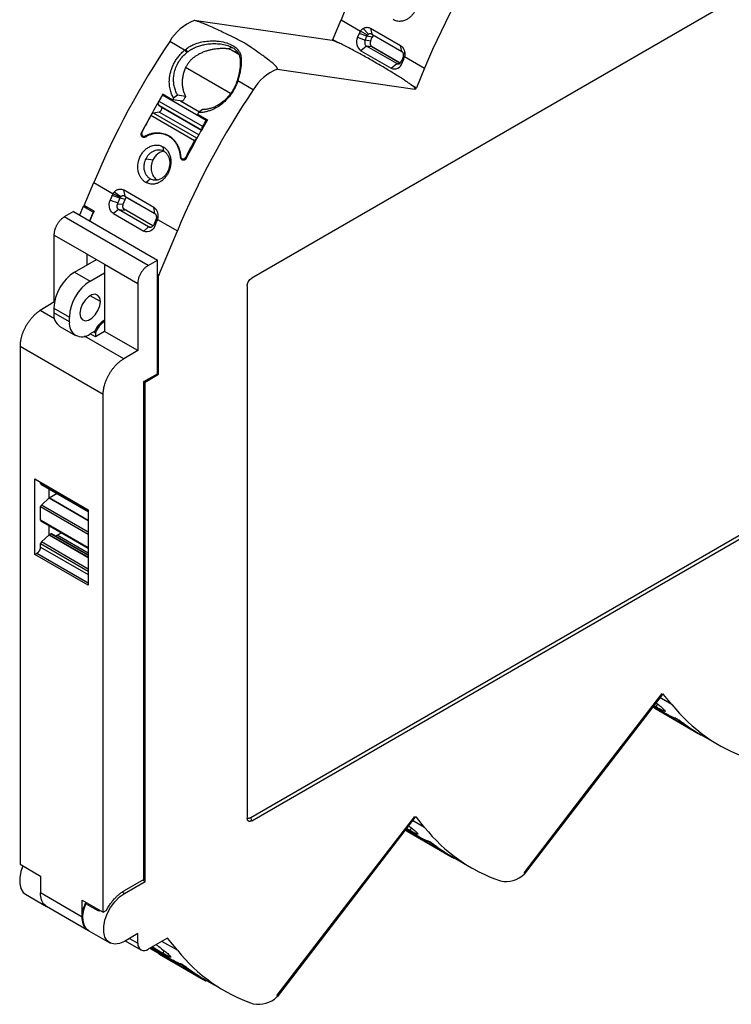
# Model space of a CAD drawing. Header units: millimetres. Extents: x 6 to 543, y 6 to 393.
# Tile 9 of 12: x 443 to 491, y 266 to 333. Entities that reach past the tile are written whole.
import ezdxf

# ---------------------------------------------------------------- set-up
doc = ezdxf.new("R2010")
doc.units = ezdxf.units.MM
doc.header["$LTSCALE"] = 2

msp = doc.modelspace()

# ---------------------------------------------------------------- linework, layer by layer
for p, q in [((501.049, 340.285), (458.357, 315.64)), ((463.838, 331.823), (454.45, 333.177)), ((463.88, 331.882), (464.444, 333.229)), ((464.444, 333.229), (465.77, 332.464)), ((466.241, 332.172), (465.77, 332.464)), ((466.319, 332.247), (465.954, 332.638)), ((466.445, 332.655), (468.495, 331.471)), ((466.445, 332.655), (466.529, 332.254)), ((463.88, 331.882), (464.221, 331.685)), ((465.681, 332.305), (465.571, 332.042)), ((465.571, 332.042), (466.092, 331.841)), ((466.203, 332.104), (465.681, 332.305)), ((466.446, 331.775), (466.089, 331.832)), ((466.092, 331.841), (466.203, 332.104)), ((466.56, 332.047), (466.203, 332.104)), ((466.446, 331.775), (466.56, 332.047)), ((466.529, 332.254), (468.579, 331.07)), ((453.791, 331.168), (452.772, 331.756)), ((453.791, 331.168), (453.941, 330.999)), ((453.85, 331.216), (453.996, 331.044)), ((457.429, 330.959), (456.985, 331.156)), ((457.48, 330.87), (456.985, 331.156)), ((466.181, 331.438), (465.8, 331.12)), ((465.8, 331.12), (467.851, 329.937)), ((468.232, 330.254), (466.181, 331.438)), ((466.545, 331.38), (466.181, 331.438)), ((468.463, 330.279), (466.507, 331.408)), ((468.458, 330.276), (466.545, 331.38)), ((468.579, 331.07), (468.495, 331.471)), ((468.678, 330.675), (468.567, 330.412)), ((468.612, 330.287), (468.722, 330.55)), ((468.722, 330.55), (468.678, 330.675)), ((468.775, 330.729), (468.7, 330.752)), ((468.702, 330.871), (468.781, 331.006)), ((468.775, 330.729), (470.136, 329.943)), ((456.925, 328.212), (453.858, 329.983)), ((460.081, 329.87), (469.475, 328.514)), ((467.851, 329.937), (468.232, 330.254)), ((468.356, 330.234), (468.232, 330.254)), ((468.567, 330.412), (468.612, 330.287)), ((470.136, 329.943), (469.572, 328.596)), ((457.37, 329.097), (457.431, 329.15)), ((457.349, 329.03), (457.409, 329.079)), ((458.464, 328.47), (457.409, 329.079)), ((469.196, 328.813), (469.572, 328.596)), ((452.286, 328.116), (455.255, 326.402)), ((452.458, 328.089), (452.286, 328.116)), ((452.307, 328.176), (452.979, 327.788)), ((453.653, 327.681), (452.979, 327.788)), ((453.31, 328.092), (453.038, 327.889)), ((452.037, 327.412), (452.2, 327.3)), ((452.037, 327.412), (454.949, 325.731)), ((452.042, 327.696), (455.011, 325.982)), ((452.2, 327.3), (454.941, 325.718)), ((453.512, 327.704), (454.802, 326.959)), ((455.008, 327.113), (454.735, 326.91)), ((454.455, 324.992), (451.485, 326.706)), ((452.053, 326.95), (451.668, 326.867)), ((454.628, 325.159), (451.668, 326.867)), ((454.756, 325.389), (452.053, 326.95)), ((454.676, 326.809), (455.348, 326.421)), ((455.255, 326.402), (455.33, 326.39)), ((450.986, 325.295), (451.161, 325.267)), ((451.226, 325.296), (451.102, 325.315)), ((452.508, 325.424), (452.215, 325.471)), ((452.371, 324.286), (452.328, 324.58)), ((451.16, 323.772), (451.639, 323.696)), ((453.647, 323.759), (453.84, 323.729)), ((453.936, 323.871), (453.862, 323.883)), ((446.951, 320.593), (447.601, 322.146)), ((447.601, 322.146), (448.915, 321.388)), ((451.147, 322.157), (451.452, 322.398)), ((448.86, 321.274), (448.726, 320.954)), ((449.386, 321.083), (448.86, 321.274)), ((449.412, 321.13), (448.915, 321.388)), ((449.449, 321.177), (448.999, 321.504)), ((449.383, 321.075), (449.251, 320.761)), ((449.383, 321.075), (449.386, 321.083)), ((449.731, 320.995), (449.383, 321.075)), ((451.683, 320.458), (449.632, 321.642)), ((449.632, 321.642), (449.709, 321.225)), ((449.709, 321.225), (451.76, 320.042)), ((449.839, 321.129), (451.822, 319.985)), ((446.878, 320.522), (446.633, 319.938)), ((447.55, 320.134), (446.878, 320.522)), ((446.878, 320.522), (447.147, 320.48)), ((447.623, 320.205), (446.951, 320.593)), ((449.223, 320.706), (449.596, 320.673)), ((449.596, 320.673), (449.731, 320.995)), ((451.76, 320.042), (451.683, 320.458)), ((446.222, 320.176), (445.591, 319.804)), ((451.307, 316.504), (445.591, 319.804)), ((446.222, 320.176), (451.949, 316.87)), ((447.55, 320.134), (447.305, 319.551)), ((447.341, 319.53), (447.585, 320.114)), ((447.585, 320.114), (447.55, 320.134)), ((447.623, 320.205), (447.585, 320.114)), ((449.284, 320.315), (448.955, 320.032)), ((448.955, 320.032), (451.006, 318.848)), ((451.334, 319.131), (449.284, 320.315)), ((449.284, 320.315), (449.694, 320.278)), ((451.629, 319.191), (449.623, 320.349)), ((451.886, 319.77), (451.972, 319.787)), ((451.006, 318.848), (451.334, 319.131)), ((451.434, 319.122), (451.334, 319.131)), ((451.858, 319.646), (451.726, 319.332)), ((451.726, 319.332), (451.775, 319.217)), ((451.775, 319.217), (451.901, 319.518)), ((451.861, 319.654), (451.858, 319.646)), ((451.901, 319.518), (451.861, 319.654)), ((451.877, 319.707), (451.944, 319.639)), ((451.944, 319.639), (453.293, 318.86)), ((447.141, 317.276), (444.89, 318.576)), ((444.89, 318.576), (444.89, 314.003)), ((452.031, 315.843), (453.293, 318.86)), ((447.141, 317.276), (448.343, 316.582)), ((447.141, 316.541), (447.141, 317.276)), ((446.292, 316.051), (447.777, 316.909)), ((448.343, 316.582), (450.594, 315.283)), ((448.343, 316.582), (448.343, 312.703)), ((451.307, 316.504), (451.949, 316.87)), ((451.949, 309.137), (451.949, 316.87)), ((446.292, 316.051), (447.353, 315.439)), ((447.353, 315.439), (448.343, 316.01)), ((452.031, 315.843), (451.949, 315.891)), ((452.02, 315.793), (451.949, 315.834)), ((452.02, 309.096), (452.02, 315.793)), ((450.594, 315.283), (450.594, 310.71)), ((458.055, 315.116), (458.055, 278.881)), ((448.051, 314.046), (447.358, 314.446)), ((444.89, 314.003), (443.954, 313.434)), ((444.89, 314.003), (444.914, 313.989)), ((444.929, 312.872), (443.954, 313.434)), ((444.878, 313.602), (445.939, 312.989)), ((444.878, 313.602), (444.878, 313.275)), ((445.939, 312.663), (444.878, 313.275)), ((445.292, 312.359), (446.353, 311.747)), ((445.939, 312.663), (445.939, 312.989)), ((448.343, 312.703), (448.343, 312.009)), ((449.642, 310.151), (446.978, 311.688)), ((447.682, 312.036), (447.353, 311.846)), ((447.729, 311.642), (447.365, 311.853)), ((447.608, 311.993), (447.725, 311.926)), ((447.725, 311.926), (447.729, 311.642)), ((448.343, 312.009), (447.729, 311.642)), ((450.594, 310.71), (448.343, 312.009)), ((448.24, 307.723), (442.577, 310.992)), ((442.577, 310.992), (442.577, 275.746)), ((450.594, 310.71), (449.642, 310.151)), ((451.022, 308.611), (451.949, 309.137)), ((451.101, 308.566), (452.02, 309.096)), ((452.02, 309.096), (451.949, 309.137)), ((451.022, 274.698), (451.022, 308.611)), ((451.101, 308.566), (451.022, 308.611)), ((451.101, 274.571), (451.101, 308.566)), ((448.24, 272.477), (448.24, 307.723)), ((458.297, 278.93), (500.826, 303.481)), ((458.357, 278.707), (501.049, 303.352)), ((443.589, 301.976), (447.228, 299.874)), ((443.589, 296.831), (443.589, 301.976)), ((443.984, 301.672), (443.984, 301.747)), ((447.228, 299.799), (443.984, 301.672)), ((444.004, 301.626), (447.228, 299.765)), ((444.566, 300.683), (444.566, 301.302)), ((444.566, 300.683), (445.097, 300.995)), ((444.034, 300.193), (444.554, 300.675)), ((444.554, 300.675), (447.228, 299.131)), ((447.228, 299.146), (444.566, 300.683)), ((443.984, 299.161), (443.984, 300.087)), ((443.984, 300.087), (447.228, 298.215)), ((447.228, 298.349), (444.034, 300.193)), ((447.228, 299.874), (447.228, 294.73)), ((447.228, 297.288), (443.984, 299.161)), ((444.004, 299.116), (447.228, 297.254)), ((444.566, 298.172), (444.566, 298.791)), ((445.1, 298.139), (445.395, 298.312)), ((444.034, 297.682), (444.554, 298.164)), ((447.228, 295.838), (444.034, 297.682)), ((444.554, 298.164), (447.228, 296.62)), ((444.566, 298.172), (444.686, 298.243)), ((447.228, 296.635), (444.566, 298.172)), ((444.686, 298.243), (447.228, 296.775)), ((444.726, 298.236), (444.71, 298.245)), ((447.228, 296.792), (444.726, 298.236)), ((447.228, 296.91), (445.1, 298.139)), ((443.984, 297.338), (443.984, 297.577)), ((443.984, 297.577), (447.228, 295.704)), ((443.984, 297.338), (447.228, 295.465)), ((443.589, 296.831), (443.733, 296.912)), ((447.228, 294.73), (443.589, 296.831)), ((443.733, 296.912), (447.228, 294.893)), ((486.318, 287.276), (476.923, 275.075)), ((486.979, 286.611), (486.112, 287.111)), ((486.415, 287.307), (486.393, 287.32)), ((486.979, 286.611), (486.415, 287.307)), ((485.632, 286.487), (488.172, 285.02)), ((485.907, 286.452), (485.701, 286.576)), ((488.729, 284.673), (485.759, 286.387)), ((485.805, 286.36), (488.775, 284.646)), ((485.907, 286.452), (485.991, 286.654)), ((486.336, 286.08), (488.177, 285.017)), ((487.594, 285.464), (487.579, 285.444)), ((488.817, 284.646), (490.16, 283.87)), ((488.984, 284.549), (488.973, 284.534)), ((458.357, 278.707), (458.297, 278.93)), ((469.475, 278.913), (460.081, 266.712)), ((469.572, 278.944), (469.551, 278.957)), ((470.136, 278.248), (469.572, 278.944)), ((469.199, 278.251), (469.171, 278.026)), ((470.136, 278.248), (469.27, 278.748)), ((468.78, 278.112), (471.314, 276.649)), ((471.87, 276.302), (468.9, 278.016)), ((468.946, 277.989), (471.916, 276.275)), ((470.4, 277.305), (470.382, 277.281)), ((471.974, 276.283), (473.318, 275.507)), ((472.134, 276.19), (472.114, 276.163)), ((442.577, 275.746), (443.971, 274.941)), ((443.971, 274.941), (443.971, 273.788)), ((451.022, 274.698), (449.667, 273.929)), ((449.687, 273.755), (451.101, 274.571)), ((450.951, 274.658), (451.101, 274.571)), ((442.959, 273.696), (444.386, 272.872)), ((446.81, 272.149), (443.971, 273.788)), ((449.687, 273.755), (449.538, 273.84)), ((444.373, 272.88), (447.238, 271.226)), ((446.81, 273.302), (448.24, 272.477)), ((446.81, 272.149), (446.81, 273.302)), ((447.688, 272.691), (447.052, 273.058)), ((447.688, 272.691), (447.723, 272.776)), ((447.942, 272.544), (447.688, 272.691)), ((447.995, 272.608), (447.942, 272.544)), ((448.24, 272.477), (448.454, 272.585)), ((447.224, 271.234), (447.272, 271.206)), ((447.272, 271.206), (448.687, 270.39)), ((450.606, 271.019), (449.687, 270.489)), ((450.606, 270.366), (450.606, 271.019)), ((449.747, 270.524), (450.813, 269.908)), ((450.04, 270.693), (450.606, 270.366)), ((452.584, 270.691), (451.313, 269.958)), ((453.293, 269.885), (452.24, 270.493)), ((452.622, 270.7), (452.643, 270.688)), ((453.293, 269.885), (452.643, 270.688)), ((451.433, 270.027), (451.485, 269.993)), ((451.485, 269.993), (454.455, 268.278)), ((451.485, 269.993), (451.49, 269.99)), ((455.011, 267.931), (452.042, 269.645)), ((452.087, 269.618), (455.057, 267.904)), ((452.356, 269.888), (452.328, 269.663)), ((453.555, 268.952), (453.523, 268.91)), ((453.605, 268.871), (453.641, 268.917)), ((453.896, 268.748), (453.862, 268.702)), ((455.131, 267.92), (456.475, 267.144)), ((455.285, 267.831), (455.255, 267.792))]:
    msp.add_line(p, q)
at = {"flags": 128}
for points in [[(452.042, 327.696), (452.02, 327.654), (452.004, 327.611), (451.994, 327.568), (451.99, 327.527), (451.993, 327.49), (452.002, 327.457), (452.016, 327.431), (452.037, 327.412)], [(452.053, 326.95), (452.098, 326.968), (452.144, 327.004), (452.184, 327.054), (452.215, 327.111), (452.233, 327.17), (452.236, 327.225), (452.225, 327.27), (452.2, 327.3)], [(448.051, 314.046), (448.009, 314.297), (447.888, 314.469), (447.702, 314.542), (447.474, 314.506), (447.232, 314.366), (447.004, 314.139), (446.818, 313.852), (446.697, 313.54), (446.655, 313.24)], [(446.655, 313.24), (446.697, 312.988), (446.818, 312.816), (447.004, 312.743), (447.232, 312.779), (447.474, 312.919), (447.702, 313.146), (447.888, 313.433), (448.009, 313.746), (448.051, 314.046)], [(476.935, 275.191), (481.167, 280.687), (486.307, 287.364)], [(486.415, 287.307), (486.406, 287.315), (486.396, 287.319), (486.384, 287.32), (486.371, 287.318), (486.357, 287.312), (486.343, 287.303), (486.33, 287.291), (486.318, 287.276)], [(485.759, 286.387), (485.789, 286.369), (485.805, 286.36)], [(460.092, 266.828), (464.324, 272.324), (469.464, 279.001)], [(469.572, 278.944), (469.564, 278.952), (469.553, 278.956), (469.541, 278.957), (469.528, 278.955), (469.514, 278.949), (469.501, 278.94), (469.487, 278.928), (469.475, 278.913)], [(468.9, 278.016), (468.931, 277.998), (468.946, 277.989)], [(442.773, 275.633), (442.637, 275.244), (442.555, 274.815), (442.555, 274.421), (442.637, 274.086), (442.795, 273.829), (442.959, 273.696)], [(449.687, 270.489), (449.348, 270.341), (449.029, 270.296), (448.749, 270.358), (448.523, 270.522), (448.364, 270.779), (448.283, 271.114), (448.283, 271.508), (448.364, 271.937), (448.523, 272.377), (448.749, 272.803), (449.029, 273.188), (449.348, 273.512), (449.687, 273.755)], [(447.272, 271.206), (447.136, 271.31), (446.972, 271.545), (446.879, 271.856), (446.861, 272.226), (446.92, 272.634), (447.052, 273.058)], [(447.688, 272.691), (447.712, 272.74), (447.732, 272.77)], [(452.042, 269.645), (452.072, 269.627), (452.087, 269.618)]]:
    msp.add_lwpolyline(points, dxfattribs=at)
for centre, radius, start, end in [((516.725, 311.296), 56.696, 146.196, 157.24089), ((522.418, 308.01), 56.696, 146.196, 157.24089), ((455.762, 329.925), 3.507, 111.9776, 148.52857), ((466.415, 332), 0.794, 144.27248, 157.41618), ((463.728, 331.945), 0.165, 312.08413, 337.54197), ((466.237, 331.718), 0.741, 154.09722, 233.82197), ((466.517, 331.973), 0.34, 144.27253, 157.41609), ((466.848, 331.932), 0.31, 127.41811, 158.17079), ((499.883, 300.213), 56.696, 146.196, 157.24089), ((466.732, 331.636), 0.317, 154.0972, 233.82198), ((468.336, 330.818), 0.37, 337.35187, 349.77671), ((467.924, 330.883), 0.864, 337.35182, 349.77684), ((461.504, 326.592), 3.573, 113.46789, 148.29492), ((468.082, 330.437), 0.551, 245.19038, 344.19283), ((505.575, 296.927), 56.696, 146.196, 157.24089), ((469.463, 328.628), 0.114, 276.29222, 343.67299), ((501.516, 299.266), 57.073, 149.56573, 152.5619), ((501.582, 299.197), 57.153, 149.60239, 150.08918), ((502.193, 298.876), 57.079, 149.44901, 149.56679), ((501.123, 299.494), 55.208, 148.8955, 149.29784), ((501.422, 299.285), 56.971, 151.22814, 152.49303), ((451.765, 326.573), 0.311, 108.34088, 154.52765), ((503.944, 297.865), 57.141, 149.44934, 149.56675), ((504.556, 297.511), 57.073, 149.56572, 152.56191), ((455.27, 325.813), 0.308, 146.79592, 189.79825), ((504.552, 297.483), 57.153, 149.60239, 150.08918), ((454.745, 324.851), 0.323, 112.37518, 154.04674), ((504.392, 297.57), 56.971, 151.22814, 152.49303), ((447.949, 313.462), 3.074, 122.60548, 177.39452), ((452.153, 315.79), 0.133, 156.40257, 178.74894), ((449.009, 312.85), 3.074, 122.60548, 177.39452), ((445.858, 313.167), 0.986, 173.70115, 234.98667), ((446.801, 312.523), 0.873, 170.78596, 309.20329), ((449.022, 311.512), 1.439, 118.16578, 158.65651), ((449.174, 311.408), 1.539, 122.67237, 160.34501), ((495.788, 293.631), 11.264, 218.55168, 251.15268), ((494.334, 294.263), 11.108, 232.54809, 236.31014), ((494.345, 294.22), 11.055, 232.32942, 239.99528), ((488.223, 285.101), 0.0956, 237.88469, 277.00521), ((488.781, 284.757), 0.0991, 201.39236, 237.94566), ((494.275, 294.174), 11.002, 239.72715, 241.18727), ((478.945, 285.268), 11.264, 218.55168, 251.15268), ((477.475, 285.892), 11.108, 232.54809, 236.31014), ((477.503, 285.857), 11.055, 232.32942, 239.99528), ((471.366, 276.736), 0.101, 238.6238, 288.17083), ((471.927, 276.39), 0.106, 190.44683, 237.17038), ((477.417, 285.803), 11.002, 239.72715, 241.18727), ((475.672, 276.374), 1.804, 258.30178, 313.92796), ((451.037, 270.296), 0.437, 170.78596, 309.20329), ((452.612, 270.656), 0.0447, 44.85426, 128.70824), ((452.095, 269.729), 0.0995, 200.61527, 237.89357), ((462.103, 276.905), 11.264, 218.55168, 251.15268), ((460.616, 277.521), 11.108, 232.54809, 236.31014), ((460.66, 277.494), 11.055, 232.32942, 239.99528), ((454.51, 268.373), 0.109, 239.99391, 296.15039), ((455.078, 268.027), 0.117, 183.32536, 235.19848), ((460.558, 277.432), 11.002, 239.72715, 241.18727), ((458.829, 268.011), 1.804, 258.30178, 313.92796)]:
    msp.add_arc(centre, radius, start, end)
for points, knots in [([(469.171, 335.663), (469.195, 335.648), (469.244, 335.618), (469.312, 335.565), (469.375, 335.505), (469.434, 335.439), (469.493, 335.358), (469.552, 335.258), (469.606, 335.136), (469.648, 335.005), (469.686, 334.82), (469.7, 334.577), (469.651, 334.221), (469.533, 333.903), (469.374, 333.653), (469.236, 333.486), (469.071, 333.338), (468.865, 333.212), (468.674, 333.147), (468.512, 333.121), (468.384, 333.119), (468.251, 333.137), (468.115, 333.175), (468.031, 333.218), (467.989, 333.24)], [0, 0, 0, 0, 0.024869, 0.049485, 0.073998, 0.098562, 0.123328, 0.157401, 0.192418, 0.228527, 0.263867, 0.335317, 0.405499, 0.519197, 0.569056, 0.618178, 0.677025, 0.736239, 0.807629, 0.84241, 0.876211, 0.918161, 0.959195, 1, 1, 1, 1]), ([(457.921, 331.614), (457.69, 331.733), (457.275, 331.946), (456.719, 332.222), (456.23, 332.459), (455.788, 332.665), (455.422, 332.828), (455.167, 332.935), (455.004, 333.001), (454.859, 333.056), (454.732, 333.101), (454.623, 333.136), (454.531, 333.162), (454.475, 333.173), (454.45, 333.177)], [0, 0, 0, 0, 0.207887, 0.373255, 0.49611, 0.64075, 0.760301, 0.811146, 0.856348, 0.895944, 0.929987, 0.95856, 0.981808, 1, 1, 1, 1]), ([(465.77, 332.464), (465.783, 332.482), (465.81, 332.517), (465.855, 332.563), (465.902, 332.604), (465.937, 332.627), (465.954, 332.638)], [0, 0, 0, 0, 0.251271, 0.500001, 0.748731, 1, 1, 1, 1]), ([(465.954, 332.638), (465.974, 332.649), (466.013, 332.672), (466.075, 332.696), (466.138, 332.711), (466.222, 332.719), (466.329, 332.71), (466.406, 332.673), (466.445, 332.655)], [0, 0, 0, 0, 0.126681, 0.250934, 0.374382, 0.498684, 0.750238, 1, 1, 1, 1]), ([(453.85, 331.216), (453.888, 331.245), (453.964, 331.303), (454.087, 331.382), (454.216, 331.455), (454.352, 331.521), (454.495, 331.581), (454.735, 331.666), (455.081, 331.751), (455.487, 331.794), (455.841, 331.794), (456.223, 331.76), (456.649, 331.669), (457.066, 331.496), (457.318, 331.314), (457.479, 331.129), (457.551, 330.994), (457.615, 330.813), (457.656, 330.593), (457.652, 330.295), (457.623, 330.014), (457.586, 329.788), (457.541, 329.568), (457.491, 329.36), (457.45, 329.219), (457.431, 329.15)], [0, 0, 0, 0, 0.0205534, 0.0414448, 0.0627174, 0.0844124, 0.1065686, 0.1292223, 0.1940533, 0.2590135, 0.3042918, 0.346616, 0.4250999, 0.49513, 0.5590203, 0.5995168, 0.6541958, 0.6664383, 0.735406, 0.8104299, 0.8542473, 0.8973255, 0.9328972, 0.9670665, 1, 1, 1, 1]), ([(464.221, 331.685), (464.178, 331.704), (464.1, 331.738), (463.992, 331.779), (463.91, 331.808), (463.859, 331.818), (463.838, 331.823)], [0, 0, 0, 0, 0.35897, 0.644827, 0.858076, 1, 1, 1, 1]), ([(466.089, 331.832), (466.082, 331.816), (466.07, 331.784), (466.06, 331.736), (466.056, 331.691), (466.058, 331.648), (466.064, 331.611), (466.079, 331.555), (466.113, 331.488), (466.159, 331.454), (466.181, 331.438)], [0, 0, 0, 0, 0.110811, 0.215082, 0.31268, 0.403483, 0.487383, 0.564285, 0.792163, 1, 1, 1, 1]), ([(453.038, 327.889), (453.019, 327.925), (452.979, 327.996), (452.928, 328.108), (452.882, 328.224), (452.816, 328.422), (452.754, 328.713), (452.739, 329.07), (452.772, 329.397), (452.835, 329.691), (452.932, 329.984), (453.059, 330.262), (453.21, 330.519), (453.381, 330.753), (453.573, 330.972), (453.718, 331.102), (453.791, 331.168)], [0, 0, 0, 0, 0.037299, 0.074541, 0.111831, 0.14927, 0.260429, 0.370449, 0.450709, 0.531442, 0.614243, 0.696995, 0.772519, 0.84756, 0.923075, 1, 1, 1, 1]), ([(456.761, 331.248), (456.732, 331.252), (456.672, 331.259), (456.573, 331.266), (456.464, 331.269), (456.345, 331.269), (456.216, 331.265), (456.066, 331.255), (455.88, 331.235), (455.667, 331.2), (455.443, 331.149), (455.214, 331.082), (454.979, 330.995), (454.761, 330.889), (454.575, 330.778), (454.405, 330.658), (454.24, 330.516), (454.086, 330.349), (453.957, 330.172), (453.891, 330.045), (453.858, 329.983)], [0, 0, 0, 0, 0.035206, 0.07201, 0.110487, 0.1507, 0.192706, 0.236554, 0.293834, 0.364448, 0.429665, 0.494888, 0.570236, 0.643743, 0.699894, 0.752415, 0.818332, 0.881267, 0.941657, 1, 1, 1, 1]), ([(453.996, 331.044), (454.028, 331.069), (454.094, 331.119), (454.202, 331.19), (454.322, 331.259), (454.454, 331.326), (454.597, 331.388), (454.745, 331.441), (454.935, 331.499), (455.214, 331.563), (455.591, 331.609), (455.952, 331.611), (456.234, 331.586), (456.513, 331.543), (456.833, 331.456), (457.152, 331.291), (457.374, 331.085), (457.507, 330.847), (457.571, 330.591), (457.587, 330.317), (457.572, 330.068), (457.545, 329.86), (457.516, 329.686), (457.478, 329.499), (457.428, 329.296), (457.389, 329.161), (457.37, 329.097)], [0, 0, 0, 0, 0.018185, 0.037791, 0.058799, 0.081178, 0.104887, 0.129871, 0.152871, 0.195024, 0.259877, 0.325313, 0.359477, 0.390546, 0.457568, 0.518496, 0.581739, 0.645637, 0.709377, 0.771425, 0.833312, 0.866696, 0.894122, 0.932325, 0.967653, 1, 1, 1, 1]), ([(457.051, 331.329), (457.034, 331.329), (456.936, 331.329), (456.84, 331.285), (456.761, 331.248)], [0, 0, 0, 0, 0.170137, 1, 1, 1, 1]), ([(460.081, 329.87), (460.086, 329.872), (460.098, 329.878), (460.106, 329.891), (460.108, 329.907), (460.104, 329.927), (460.094, 329.95), (460.078, 329.977), (460.056, 330.007), (460.027, 330.041), (459.993, 330.079), (459.953, 330.12), (459.906, 330.165), (459.793, 330.267), (459.58, 330.444), (459.279, 330.674), (458.944, 330.917), (458.634, 331.134), (458.287, 331.371), (458.058, 331.523), (457.921, 331.614)], [0, 0, 0, 0, 0.00625, 0.013349, 0.021791, 0.031873, 0.04377, 0.05759, 0.073399, 0.091243, 0.111153, 0.133151, 0.157254, 0.183474, 0.300629, 0.450804, 0.575597, 0.722469, 0.834214, 1, 1, 1, 1]), ([(469.196, 328.813), (469.129, 328.86), (468.984, 328.963), (468.747, 329.121), (468.473, 329.298), (468.051, 329.564), (467.473, 329.917), (466.748, 330.342), (466.017, 330.757), (465.394, 331.097), (464.9, 331.356), (464.541, 331.537), (464.32, 331.639), (464.221, 331.685)], [0, 0, 0, 0, 0.042079, 0.091274, 0.147597, 0.211055, 0.350263, 0.500001, 0.649658, 0.788946, 0.871951, 0.942295, 1, 1, 1, 1]), ([(468.495, 331.471), (468.513, 331.459), (468.55, 331.436), (468.6, 331.392), (468.645, 331.341), (468.698, 331.265), (468.751, 331.156), (468.771, 331.056), (468.781, 331.006)], [0, 0, 0, 0, 0.125604, 0.250107, 0.375088, 0.502106, 0.749402, 1, 1, 1, 1]), ([(453.31, 328.092), (453.287, 328.134), (453.241, 328.219), (453.183, 328.355), (453.133, 328.498), (453.092, 328.646), (453.062, 328.8), (453.043, 328.957), (453.035, 329.117), (453.039, 329.277), (453.054, 329.438), (453.094, 329.671), (453.189, 329.989), (453.344, 330.298), (453.515, 330.551), (453.691, 330.771), (453.851, 330.917), (453.941, 330.999)], [0, 0, 0, 0, 0.049287, 0.099165, 0.149483, 0.200087, 0.250824, 0.301547, 0.352114, 0.402399, 0.452285, 0.501673, 0.619699, 0.751698, 0.808499, 0.891431, 1, 1, 1, 1]), ([(468.781, 331.006), (468.783, 330.983), (468.789, 330.938), (468.79, 330.868), (468.786, 330.799), (468.778, 330.752), (468.775, 330.729)], [0, 0, 0, 0, 0.251269, 0.499999, 0.748729, 1, 1, 1, 1]), ([(453.858, 329.983), (453.84, 329.941), (453.802, 329.859), (453.755, 329.732), (453.714, 329.605), (453.67, 329.433), (453.633, 329.216), (453.619, 328.958), (453.634, 328.705), (453.679, 328.461), (453.749, 328.228), (453.818, 328.086), (453.852, 328.014)], [0, 0, 0, 0, 0.062536, 0.124809, 0.187049, 0.249487, 0.374193, 0.499377, 0.623979, 0.749499, 0.874238, 1, 1, 1, 1]), ([(468.232, 330.254), (468.243, 330.248), (468.267, 330.236), (468.307, 330.228), (468.349, 330.227), (468.41, 330.24), (468.495, 330.287), (468.539, 330.362), (468.563, 330.403)], [0, 0, 0, 0, 0.10193, 0.2090613, 0.3212839, 0.4384726, 0.6892597, 1, 1, 1, 1]), ([(457.409, 329.079), (457.395, 329.034), (457.366, 328.946), (457.314, 328.814), (457.257, 328.684), (457.194, 328.556), (457.125, 328.43), (456.992, 328.213), (456.774, 327.917), (456.441, 327.582), (456.072, 327.303), (455.731, 327.124), (455.44, 327.016), (455.205, 326.954), (454.969, 326.916), (454.813, 326.912), (454.735, 326.91)], [0, 0, 0, 0, 0.038051, 0.075847, 0.113506, 0.151145, 0.188884, 0.226839, 0.350646, 0.473885, 0.596656, 0.718324, 0.788959, 0.85897, 0.929077, 1, 1, 1, 1]), ([(457.349, 329.03), (457.332, 328.981), (457.298, 328.883), (457.236, 328.737), (457.153, 328.567), (457.044, 328.377), (456.855, 328.101), (456.584, 327.794), (456.262, 327.535), (455.979, 327.366), (455.74, 327.256), (455.495, 327.176), (455.249, 327.126), (455.088, 327.117), (455.008, 327.113)], [0, 0, 0, 0, 0.0479789, 0.0959769, 0.143929, 0.2190805, 0.2909419, 0.4405127, 0.5802302, 0.663329, 0.7475445, 0.8322235, 0.9166314, 1, 1, 1, 1]), ([(469.475, 328.514), (469.479, 328.514), (469.485, 328.514), (469.496, 328.516), (469.508, 328.527), (469.499, 328.554), (469.469, 328.593), (469.409, 328.649), (469.315, 328.726), (469.239, 328.781), (469.196, 328.813)], [0, 0, 0, 0, 0.03029, 0.048574, 0.091877, 0.154261, 0.249574, 0.423026, 0.672948, 1, 1, 1, 1]), ([(451.109, 325.245), (451.095, 325.238), (451.067, 325.224), (451.023, 325.215), (450.973, 325.217), (450.919, 325.237), (450.871, 325.281), (450.838, 325.341), (450.826, 325.414), (450.832, 325.492), (450.853, 325.54), (450.863, 325.564)], [0, 0, 0, 0, 0.084316, 0.166484, 0.250271, 0.374676, 0.49914, 0.623462, 0.748556, 0.87431, 1, 1, 1, 1]), ([(450.892, 325.597), (450.886, 325.584), (450.873, 325.558), (450.863, 325.516), (450.86, 325.474), (450.865, 325.419), (450.887, 325.355), (450.925, 325.326), (450.944, 325.311)], [0, 0, 0, 0, 0.128039, 0.250995, 0.373816, 0.501464, 0.750179, 1, 1, 1, 1]), ([(450.944, 325.311), (450.956, 325.306), (450.98, 325.294), (451.021, 325.291), (451.062, 325.296), (451.089, 325.309), (451.102, 325.315)], [0, 0, 0, 0, 0.24979, 0.498423, 0.748905, 1, 1, 1, 1]), ([(451.102, 325.315), (451.137, 325.333), (451.206, 325.37), (451.312, 325.415), (451.419, 325.455), (451.528, 325.487), (451.648, 325.514), (451.779, 325.535), (451.942, 325.546), (452.128, 325.538), (452.395, 325.489), (452.707, 325.364), (452.973, 325.155), (453.155, 324.946), (453.259, 324.786), (453.337, 324.635), (453.412, 324.456), (453.485, 324.22), (453.51, 324.018), (453.523, 323.917)], [0, 0, 0, 0, 0.032845, 0.065573, 0.098299, 0.131133, 0.164189, 0.206708, 0.248891, 0.312253, 0.376338, 0.500061, 0.623785, 0.687851, 0.751231, 0.793402, 0.835933, 0.918126, 1, 1, 1, 1]), ([(453.516, 323.855), (453.512, 323.9), (453.505, 323.989), (453.484, 324.118), (453.457, 324.244), (453.422, 324.366), (453.381, 324.485), (453.331, 324.599), (453.261, 324.737), (453.161, 324.893), (452.981, 325.104), (452.715, 325.315), (452.402, 325.439), (452.134, 325.486), (451.925, 325.492), (451.716, 325.471), (451.51, 325.423), (451.306, 325.35), (451.175, 325.28), (451.109, 325.245)], [0, 0, 0, 0, 0.035834, 0.071322, 0.106612, 0.141854, 0.1772, 0.212801, 0.248802, 0.312214, 0.376262, 0.50003, 0.623811, 0.687846, 0.75129, 0.813995, 0.875812, 0.937545, 1, 1, 1, 1]), ([(451.147, 322.157), (451.124, 322.171), (451.077, 322.2), (451.012, 322.251), (450.95, 322.308), (450.87, 322.395), (450.779, 322.523), (450.652, 322.787), (450.573, 323.205), (450.649, 323.664), (450.799, 323.998), (450.951, 324.227), (451.14, 324.423), (451.371, 324.581), (451.588, 324.665), (451.772, 324.698), (451.914, 324.703), (452.056, 324.686), (452.198, 324.648), (452.285, 324.603), (452.328, 324.58)], [0, 0, 0, 0, 0.023506, 0.047005, 0.070626, 0.094497, 0.145784, 0.196916, 0.323774, 0.453311, 0.51804, 0.582301, 0.649785, 0.717732, 0.79579, 0.83448, 0.872732, 0.915409, 0.957575, 1, 1, 1, 1]), ([(452.328, 324.58), (452.353, 324.565), (452.402, 324.535), (452.47, 324.482), (452.533, 324.422), (452.591, 324.356), (452.651, 324.274), (452.71, 324.174), (452.763, 324.052), (452.806, 323.922), (452.843, 323.736), (452.857, 323.494), (452.808, 323.137), (452.69, 322.82), (452.531, 322.57), (452.394, 322.403), (452.229, 322.255), (452.023, 322.129), (451.832, 322.064), (451.669, 322.038), (451.541, 322.036), (451.409, 322.053), (451.272, 322.092), (451.189, 322.135), (451.147, 322.157)], [0, 0, 0, 0, 0.024895, 0.049536, 0.074072, 0.098657, 0.123445, 0.157547, 0.192594, 0.228699, 0.264043, 0.335461, 0.405615, 0.519245, 0.569087, 0.618194, 0.677029, 0.736234, 0.807618, 0.842399, 0.876199, 0.918153, 0.959191, 1, 1, 1, 1]), ([(451.452, 322.398), (451.428, 322.413), (451.38, 322.443), (451.314, 322.5), (451.254, 322.563), (451.2, 322.635), (451.152, 322.713), (451.112, 322.797), (451.08, 322.886), (451.052, 322.992), (451.033, 323.119), (451.029, 323.271), (451.047, 323.434), (451.087, 323.605), (451.135, 323.715), (451.16, 323.772)], [0, 0, 0, 0, 0.062887, 0.12566, 0.188324, 0.250879, 0.31333, 0.375679, 0.437929, 0.500082, 0.587913, 0.681815, 0.781794, 0.887854, 1, 1, 1, 1]), ([(451.16, 323.772), (451.175, 323.802), (451.207, 323.863), (451.263, 323.948), (451.324, 324.028), (451.414, 324.125), (451.539, 324.228), (451.707, 324.321), (451.886, 324.374), (452.063, 324.384), (452.228, 324.356), (452.324, 324.309), (452.371, 324.286)], [0, 0, 0, 0, 0.062502, 0.125017, 0.187545, 0.250086, 0.373812, 0.499913, 0.633883, 0.761855, 0.883876, 1, 1, 1, 1]), ([(452.371, 324.286), (452.392, 324.272), (452.437, 324.245), (452.498, 324.193), (452.557, 324.134), (452.61, 324.065), (452.658, 323.987), (452.7, 323.901), (452.734, 323.807), (452.764, 323.687), (452.783, 323.52), (452.773, 323.317), (452.726, 323.106), (452.649, 322.911), (452.543, 322.732), (452.411, 322.576), (452.262, 322.451), (452.099, 322.362), (451.931, 322.311), (451.762, 322.3), (451.599, 322.326), (451.501, 322.374), (451.452, 322.398)], [0, 0, 0, 0, 0.028561, 0.057897, 0.088011, 0.118907, 0.150587, 0.183056, 0.216316, 0.25037, 0.304376, 0.375256, 0.437688, 0.500124, 0.564415, 0.62817, 0.691399, 0.754113, 0.816319, 0.878029, 0.939253, 1, 1, 1, 1]), ([(452.376, 324.281), (452.34, 324.278), (452.22, 324.267), (452.018, 324.155), (451.794, 323.964), (451.69, 323.785), (451.639, 323.696)], [0, 0, 0, 0, 0.120496, 0.409119, 0.70771, 1, 1, 1, 1]), ([(453.904, 323.809), (453.895, 323.794), (453.878, 323.764), (453.843, 323.726), (453.797, 323.692), (453.74, 323.666), (453.674, 323.663), (453.613, 323.682), (453.563, 323.724), (453.527, 323.782), (453.52, 323.831), (453.516, 323.855)], [0, 0, 0, 0, 0.084567, 0.167338, 0.252006, 0.377022, 0.501422, 0.62578, 0.750294, 0.874794, 1, 1, 1, 1]), ([(453.605, 323.775), (453.595, 323.782), (453.574, 323.797), (453.549, 323.83), (453.53, 323.87), (453.525, 323.902), (453.523, 323.917)], [0, 0, 0, 0, 0.237884, 0.483725, 0.737707, 1, 1, 1, 1]), ([(453.605, 323.775), (453.616, 323.77), (453.637, 323.76), (453.672, 323.754), (453.709, 323.757), (453.757, 323.773), (453.816, 323.809), (453.846, 323.858), (453.862, 323.883)], [0, 0, 0, 0, 0.128145, 0.250964, 0.373529, 0.500943, 0.750151, 1, 1, 1, 1]), ([(451.639, 323.696), (451.625, 323.665), (451.596, 323.602), (451.562, 323.505), (451.537, 323.405), (451.514, 323.27), (451.505, 323.099), (451.53, 322.901), (451.587, 322.717), (451.676, 322.555), (451.789, 322.417), (451.883, 322.354), (451.931, 322.322)], [0, 0, 0, 0, 0.062892, 0.125162, 0.187412, 0.250248, 0.375241, 0.500217, 0.625135, 0.750084, 0.87495, 1, 1, 1, 1]), ([(448.86, 321.274), (448.863, 321.28), (448.865, 321.286), (448.868, 321.292), (448.882, 321.325), (448.898, 321.357), (448.915, 321.388)], [-1.5998835, -1.5998835, -1.5998835, -1.5998835, -1.5707963, -1.5707963, -1.5707963, -1.4141289, -1.4141289, -1.4141289, -1.4141289]), ([(448.915, 321.388), (448.928, 321.408), (448.953, 321.45), (448.984, 321.486), (448.999, 321.504)], [0, 0, 0, 0, 0.499999, 1, 1, 1, 1]), ([(448.999, 321.504), (449.017, 321.523), (449.052, 321.561), (449.111, 321.608), (449.172, 321.646), (449.237, 321.674), (449.309, 321.695), (449.388, 321.704), (449.473, 321.698), (449.556, 321.68), (449.607, 321.654), (449.632, 321.642)], [0, 0, 0, 0, 0.10237, 0.201817, 0.299808, 0.397875, 0.497547, 0.621938, 0.748879, 0.876253, 1, 1, 1, 1]), ([(449.709, 321.225), (449.697, 321.231), (449.673, 321.243), (449.634, 321.252), (449.595, 321.252), (449.55, 321.244), (449.509, 321.225), (449.473, 321.2), (449.457, 321.185), (449.449, 321.177)], [0, 0, 0, 0, 0.1426524, 0.2856186, 0.4286459, 0.5716558, 0.7857046, 0.8918325, 1, 1, 1, 1]), ([(449.731, 320.995), (449.738, 321.011), (449.753, 321.042), (449.783, 321.084), (449.806, 321.105), (449.818, 321.116)], [0, 0, 0, 0, 0.335172, 0.664885, 1, 1, 1, 1]), ([(448.955, 320.032), (448.844, 320.096), (448.633, 320.363), (448.647, 320.764), (448.726, 320.954)], [0, 0, 0, 0, 0.673198, 1.570797, 1.570797, 1.570797, 1.570797]), ([(448.726, 320.954), (448.785, 320.933), (448.902, 320.891), (449.047, 320.836), (449.165, 320.796), (449.222, 320.772), (449.251, 320.761)], [0, 0, 0, 0, 0.333332, 0.666665, 0.833329, 1, 1, 1, 1]), ([(449.223, 320.706), (449.215, 320.69), (449.198, 320.659), (449.183, 320.61), (449.175, 320.564), (449.173, 320.521), (449.177, 320.469), (449.195, 320.41), (449.232, 320.351), (449.267, 320.327), (449.284, 320.315)], [0, 0, 0, 0, 0.114065, 0.221956, 0.322836, 0.415835, 0.500243, 0.674546, 0.841658, 1, 1, 1, 1]), ([(449.251, 320.761), (449.247, 320.751), (449.238, 320.733), (449.228, 320.715), (449.223, 320.706)], [0, 0, 0, 0, 0.528916, 1, 1, 1, 1]), ([(449.596, 320.673), (449.59, 320.656), (449.578, 320.624), (449.569, 320.573), (449.566, 320.524), (449.57, 320.477), (449.579, 320.435), (449.593, 320.397), (449.609, 320.363), (449.629, 320.335), (449.649, 320.311), (449.671, 320.292), (449.687, 320.283), (449.694, 320.278)], [0, 0, 0, 0, 0.113495, 0.222474, 0.326936, 0.426881, 0.522307, 0.613215, 0.699606, 0.781479, 0.858835, 0.931674, 1, 1, 1, 1]), ([(451.683, 320.458), (451.699, 320.448), (451.731, 320.427), (451.775, 320.388), (451.824, 320.337), (451.873, 320.269), (451.931, 320.158), (451.98, 319.996), (451.974, 319.858), (451.972, 319.787)], [0, 0, 0, 0, 0.082398, 0.166024, 0.251732, 0.378839, 0.503542, 0.749594, 1, 1, 1, 1]), ([(445.591, 319.804), (445.567, 319.789), (445.518, 319.759), (445.448, 319.705), (445.38, 319.645), (445.317, 319.58), (445.257, 319.511), (445.201, 319.44), (445.151, 319.366), (445.105, 319.292), (445.063, 319.217), (445.027, 319.143), (444.995, 319.071), (444.968, 318.999), (444.946, 318.93), (444.927, 318.864), (444.913, 318.8), (444.902, 318.739), (444.895, 318.681), (444.891, 318.627), (444.89, 318.593), (444.89, 318.576)], [0, 0, 0, 0, 0.0662473, 0.1309822, 0.1942046, 0.2559143, 0.3161114, 0.3747958, 0.4319672, 0.4876258, 0.5417714, 0.594404, 0.6455234, 0.6951297, 0.7432227, 0.7898024, 0.8348688, 0.8784218, 0.9204613, 0.9609874, 1, 1, 1, 1]), ([(451.886, 319.77), (451.886, 319.776), (451.887, 319.799), (451.884, 319.844), (451.872, 319.898), (451.85, 319.947), (451.825, 319.985), (451.795, 320.018), (451.771, 320.034), (451.76, 320.042)], [0, 0, 0, 0, 0.053554, 0.199955, 0.399825, 0.549928, 0.700115, 0.850214, 1, 1, 1, 1]), ([(451.972, 319.787), (451.968, 319.762), (451.962, 319.713), (451.95, 319.664), (451.944, 319.639)], [0, 0, 0, 0, 0.500001, 1, 1, 1, 1]), ([(451.775, 319.217), (451.772, 319.211), (451.77, 319.205), (451.767, 319.199), (451.707, 319.056), (451.477, 318.775), (451.154, 318.763), (451.006, 318.848)], [-1.599882, -1.599882, -1.599882, -1.599882, -1.570796, -1.570796, -1.570796, -0.897598, 0, 0, 0, 0]), ([(451.334, 319.131), (451.345, 319.125), (451.367, 319.114), (451.403, 319.106), (451.441, 319.103), (451.479, 319.108), (451.537, 319.123), (451.621, 319.17), (451.671, 319.24), (451.698, 319.278)], [0, 0, 0, 0, 0.094734, 0.18912, 0.283022, 0.376214, 0.468472, 0.708639, 1, 1, 1, 1]), ([(451.726, 319.332), (451.721, 319.322), (451.713, 319.304), (451.703, 319.286), (451.698, 319.278)], [0, 0, 0, 0, 0.528988, 1, 1, 1, 1]), ([(451.944, 319.639), (451.934, 319.604), (451.922, 319.57), (451.908, 319.537), (451.906, 319.531), (451.903, 319.524), (451.901, 319.518)], [-1.5998821, -1.5998821, -1.5998821, -1.5998821, -1.4432146, -1.4432146, -1.4432146, -1.4141289, -1.4141289, -1.4141289, -1.4141289]), ([(451.307, 316.504), (451.285, 316.491), (451.24, 316.464), (451.174, 316.415), (451.108, 316.36), (451.02, 316.275), (450.913, 316.152), (450.8, 315.981), (450.707, 315.799), (450.642, 315.617), (450.601, 315.441), (450.596, 315.336), (450.594, 315.283)], [0, 0, 0, 0, 0.06026, 0.120023, 0.179828, 0.240212, 0.370004, 0.500136, 0.629927, 0.760057, 0.879946, 1, 1, 1, 1]), ([(458.055, 315.116), (458.055, 315.137), (458.057, 315.176), (458.068, 315.239), (458.085, 315.301), (458.109, 315.36), (458.153, 315.445), (458.235, 315.556), (458.315, 315.611), (458.357, 315.64)], [0, 0, 0, 0, 0.108832, 0.212566, 0.311967, 0.407906, 0.501351, 0.738522, 1, 1, 1, 1]), ([(443.954, 313.434), (443.923, 313.414), (443.86, 313.375), (443.768, 313.308), (443.678, 313.235), (443.59, 313.158), (443.506, 313.077), (443.424, 312.991), (443.346, 312.903), (443.272, 312.812), (443.201, 312.719), (443.134, 312.625), (443.071, 312.529), (443.012, 312.433), (442.957, 312.336), (442.906, 312.24), (442.86, 312.144), (442.817, 312.049), (442.778, 311.955), (442.743, 311.862), (442.711, 311.772), (442.684, 311.683), (442.659, 311.596), (442.639, 311.511), (442.621, 311.429), (442.607, 311.349), (442.596, 311.272), (442.587, 311.198), (442.581, 311.127), (442.577, 311.058), (442.577, 311.014), (442.577, 310.992)], [0, 0, 0, 0, 0.043313, 0.085995, 0.128046, 0.169467, 0.210257, 0.250416, 0.289945, 0.328843, 0.36711, 0.404747, 0.441753, 0.478128, 0.513872, 0.548986, 0.583469, 0.617321, 0.650543, 0.683133, 0.715093, 0.746423, 0.777121, 0.807189, 0.836625, 0.865431, 0.893607, 0.921151, 0.948065, 0.974348, 1, 1, 1, 1]), ([(448.24, 307.723), (448.241, 307.763), (448.242, 307.845), (448.255, 307.976), (448.276, 308.115), (448.308, 308.263), (448.35, 308.419), (448.405, 308.581), (448.471, 308.749), (448.551, 308.921), (448.645, 309.095), (448.751, 309.268), (448.871, 309.44), (449.004, 309.606), (449.149, 309.764), (449.305, 309.91), (449.471, 310.043), (449.584, 310.115), (449.642, 310.151)], [0, 0, 0, 0, 0.046965, 0.096003, 0.147112, 0.200292, 0.255545, 0.312868, 0.372263, 0.433729, 0.497266, 0.562874, 0.630553, 0.700302, 0.772121, 0.846011, 0.921971, 1, 1, 1, 1]), ([(443.733, 296.912), (443.746, 296.92), (443.773, 296.937), (443.812, 296.969), (443.847, 297.006), (443.879, 297.045), (443.906, 297.086), (443.929, 297.127), (443.947, 297.167), (443.962, 297.206), (443.972, 297.243), (443.98, 297.277), (443.984, 297.309), (443.984, 297.328), (443.984, 297.338)], [0, 0, 0, 0, 0.104177, 0.204566, 0.301168, 0.39398, 0.483002, 0.568235, 0.649676, 0.727326, 0.801183, 0.871248, 0.937521, 1, 1, 1, 1]), ([(487.24, 285.652), (487.219, 285.654), (487.174, 285.659), (486.998, 285.741), (486.745, 285.876), (486.424, 286.059), (486.056, 286.274), (485.788, 286.437), (485.655, 286.518)], [0, 0, 0, 0, 0.164796, 0.333722, 0.504633, 0.670834, 0.837034, 1, 1, 1, 1]), ([(485.711, 286.512), (485.816, 286.448), (486.056, 286.302), (486.399, 286.101), (486.721, 285.919), (486.97, 285.786), (487.144, 285.706), (487.182, 285.707), (487.201, 285.707)], [0, 0, 0, 0, 0.133513, 0.305637, 0.477761, 0.65471, 0.827589, 1, 1, 1, 1]), ([(485.819, 286.786), (485.897, 286.726), (486.069, 286.596), (486.268, 286.431), (486.42, 286.296), (486.524, 286.19), (486.549, 286.135), (486.475, 286.148), (486.33, 286.214), (486.136, 286.318), (485.983, 286.407), (485.907, 286.452)], [0, 0, 0, 0, 0.099075, 0.217434, 0.315533, 0.414375, 0.560963, 0.675677, 0.799598, 0.900263, 1, 1, 1, 1]), ([(487.201, 285.707), (487.203, 285.707), (487.207, 285.707), (487.225, 285.7), (487.253, 285.685), (487.298, 285.661), (487.359, 285.624), (487.425, 285.583), (487.489, 285.54), (487.548, 285.499), (487.575, 285.479), (487.589, 285.469)], [0, 0, 0, 0, 0.084316, 0.166484, 0.250271, 0.374676, 0.49914, 0.623462, 0.748556, 0.87431, 1, 1, 1, 1]), ([(487.323, 285.613), (487.312, 285.619), (487.29, 285.631), (487.265, 285.644), (487.247, 285.652), (487.243, 285.652), (487.24, 285.652)], [0, 0, 0, 0, 0.24979, 0.498423, 0.748905, 1, 1, 1, 1]), ([(487.579, 285.444), (487.572, 285.45), (487.557, 285.461), (487.53, 285.48), (487.498, 285.502), (487.451, 285.533), (487.388, 285.574), (487.345, 285.6), (487.323, 285.613)], [0, 0, 0, 0, 0.128039, 0.250995, 0.373816, 0.501464, 0.750179, 1, 1, 1, 1]), ([(458.055, 278.923), (458.063, 278.915), (458.082, 278.896), (458.124, 278.883), (458.195, 278.88), (458.256, 278.91), (458.297, 278.93)], [0, 0, 0, 0, 0.1410114, 0.3517538, 0.5596203, 1, 1, 1, 1]), ([(458.357, 278.707), (458.34, 278.697), (458.306, 278.68), (458.257, 278.664), (458.212, 278.659), (458.173, 278.663), (458.121, 278.684), (458.066, 278.747), (458.059, 278.835), (458.055, 278.881)], [0, 0, 0, 0, 0.108832, 0.212566, 0.311967, 0.407906, 0.501351, 0.738522, 1, 1, 1, 1]), ([(469.171, 278.026), (469.106, 278.064), (469.007, 278.122), (468.896, 278.19), (468.858, 278.213)], [0, 0, 0, 0, 0.66133, 1, 1, 1, 1]), ([(468.968, 278.428), (469.063, 278.356), (469.265, 278.203), (469.507, 277.999), (469.651, 277.861), (469.699, 277.792), (469.684, 277.774), (469.613, 277.794), (469.466, 277.86), (469.286, 277.961), (469.171, 278.026)], [0, 0, 0, 0, 0.125012, 0.264893, 0.425934, 0.52536, 0.626603, 0.727759, 0.825794, 1, 1, 1, 1]), ([(470.382, 277.281), (470.36, 277.283), (470.316, 277.288), (470.14, 277.37), (469.886, 277.506), (469.565, 277.688), (469.2, 277.902), (468.934, 278.063), (468.803, 278.142)], [0, 0, 0, 0, 0.165262, 0.334665, 0.506059, 0.672729, 0.839399, 1, 1, 1, 1]), ([(468.854, 278.158), (468.964, 278.091), (469.209, 277.941), (469.557, 277.738), (469.878, 277.556), (470.128, 277.423), (470.301, 277.343), (470.34, 277.344), (470.359, 277.344)], [0, 0, 0, 0, 0.138753, 0.309836, 0.480919, 0.656798, 0.828631, 1, 1, 1, 1]), ([(470.359, 277.344), (470.361, 277.344), (470.365, 277.344), (470.382, 277.337), (470.411, 277.322), (470.455, 277.298), (470.516, 277.261), (470.582, 277.22), (470.647, 277.177), (470.706, 277.136), (470.733, 277.116), (470.746, 277.106)], [0, 0, 0, 0, 0.084315, 0.166482, 0.250268, 0.374681, 0.499147, 0.623472, 0.748578, 0.874317, 1, 1, 1, 1]), ([(470.464, 277.242), (470.453, 277.248), (470.431, 277.26), (470.406, 277.273), (470.388, 277.281), (470.384, 277.281), (470.382, 277.281)], [0, 0, 0, 0, 0.24979, 0.498423, 0.748905, 1, 1, 1, 1]), ([(470.72, 277.073), (470.713, 277.079), (470.699, 277.09), (470.671, 277.109), (470.639, 277.131), (470.593, 277.162), (470.53, 277.203), (470.486, 277.229), (470.464, 277.242)], [0, 0, 0, 0, 0.128039, 0.250995, 0.373816, 0.501464, 0.750179, 1, 1, 1, 1]), ([(476.923, 275.075), (476.928, 275.078), (476.936, 275.086), (476.948, 275.107), (476.953, 275.144), (476.941, 275.174), (476.934, 275.192)], [0, 0, 0, 0, 0.111773, 0.232952, 0.524471, 1, 1, 1, 1]), ([(444.387, 272.884), (444.351, 272.903), (444.192, 272.988), (444.015, 273.278), (443.985, 273.627), (443.971, 273.788)], [0, 0, 0, 0, 0.137096, 0.60236, 1, 1, 1, 1]), ([(448.454, 272.585), (448.476, 272.627), (448.519, 272.709), (448.589, 272.829), (448.662, 272.946), (448.74, 273.059), (448.822, 273.169), (448.907, 273.275), (449.018, 273.403), (449.156, 273.546), (449.322, 273.694), (449.493, 273.825), (449.609, 273.894), (449.667, 273.929)], [0, 0, 0, 0, 0.072127, 0.143546, 0.214543, 0.285405, 0.356424, 0.427888, 0.500081, 0.625786, 0.749973, 0.874194, 1, 1, 1, 1]), ([(447.06, 273.158), (447.004, 273.037), (446.842, 272.692), (446.823, 272.363), (446.81, 272.149)], [0, 0, 0, 0, 0.349446, 1, 1, 1, 1]), ([(447.234, 271.24), (447.197, 271.26), (447.036, 271.346), (446.856, 271.639), (446.825, 271.988), (446.81, 272.149)], [0, 0, 0, 0, 0.137096, 0.60236, 1, 1, 1, 1]), ([(451.85, 270.268), (451.912, 270.224), (452.109, 270.083), (452.395, 269.861), (452.665, 269.636), (452.808, 269.498), (452.857, 269.429), (452.841, 269.411), (452.77, 269.431), (452.623, 269.497), (452.443, 269.598), (452.328, 269.663)], [0, 0, 0, 0, 0.068035, 0.217108, 0.342266, 0.486358, 0.575318, 0.665905, 0.756414, 0.84413, 1, 1, 1, 1]), ([(453.523, 268.91), (453.501, 268.912), (453.457, 268.917), (453.281, 268.999), (453.028, 269.135), (452.707, 269.316), (452.332, 269.536), (451.924, 269.783), (451.632, 269.963), (451.491, 270.055), (451.486, 270.058)], [0, 0, 0, 0, 0.1393419, 0.2821758, 0.4266887, 0.5672179, 0.7077471, 0.85226, 0.995089, 1, 1, 1, 1]), ([(451.54, 270.089), (451.668, 270.008), (451.938, 269.837), (452.339, 269.595), (452.714, 269.375), (453.036, 269.193), (453.285, 269.06), (453.458, 268.98), (453.497, 268.981), (453.516, 268.981)], [0, 0, 0, 0, 0.1332177, 0.2802093, 0.4231926, 0.5661759, 0.7131676, 0.8567779, 1, 1, 1, 1]), ([(452.328, 269.663), (452.262, 269.702), (452.13, 269.779), (451.894, 269.924), (451.709, 270.04), (451.606, 270.109), (451.592, 270.119)], [0, 0, 0, 0, 0.293296, 0.587972, 0.943117, 1, 1, 1, 1]), ([(453.516, 268.981), (453.518, 268.981), (453.522, 268.981), (453.539, 268.974), (453.568, 268.959), (453.613, 268.935), (453.674, 268.898), (453.74, 268.856), (453.804, 268.814), (453.863, 268.773), (453.89, 268.753), (453.904, 268.743)], [0, 0, 0, 0, 0.084316, 0.166484, 0.250271, 0.374688, 0.49916, 0.623482, 0.748584, 0.874321, 1, 1, 1, 1]), ([(453.605, 268.871), (453.594, 268.877), (453.572, 268.889), (453.548, 268.902), (453.53, 268.91), (453.525, 268.91), (453.523, 268.91)], [0, 0, 0, 0, 0.24979, 0.498423, 0.748905, 1, 1, 1, 1]), ([(453.862, 268.702), (453.854, 268.708), (453.84, 268.719), (453.812, 268.738), (453.78, 268.76), (453.734, 268.791), (453.671, 268.832), (453.627, 268.858), (453.605, 268.871)], [0, 0, 0, 0, 0.128039, 0.250995, 0.373816, 0.501464, 0.750179, 1, 1, 1, 1]), ([(460.081, 266.712), (460.085, 266.715), (460.094, 266.723), (460.105, 266.744), (460.111, 266.781), (460.099, 266.811), (460.091, 266.829)], [0, 0, 0, 0, 0.111773, 0.232952, 0.524471, 1, 1, 1, 1])]:
    msp.add_open_spline(points, degree=3, knots=knots)
for points in [[(466.092, 331.841), (466.091, 331.838), (466.09, 331.835), (466.089, 331.832)], [(466.319, 332.247), (466.29, 332.228), (466.263, 332.203), (466.241, 332.172)], [(466.529, 332.254), (466.498, 332.272), (466.423, 332.291), (466.352, 332.267), (466.319, 332.247)], [(453.791, 331.168), (453.81, 331.184), (453.83, 331.2), (453.85, 331.216)], [(456.985, 331.156), (456.91, 331.188), (456.836, 331.219), (456.761, 331.248)], [(453.941, 330.999), (453.96, 331.014), (453.978, 331.03), (453.996, 331.044)], [(468.702, 330.871), (468.696, 330.914), (468.669, 330.995), (468.61, 331.052), (468.579, 331.07)], [(468.7, 330.752), (468.707, 330.792), (468.708, 330.832), (468.702, 330.871)], [(468.563, 330.403), (468.565, 330.406), (468.566, 330.409), (468.567, 330.412)], [(457.431, 329.15), (457.423, 329.126), (457.416, 329.103), (457.409, 329.079)], [(457.37, 329.097), (457.363, 329.075), (457.356, 329.053), (457.349, 329.03)], [(453.852, 328.014), (453.672, 328.04), (453.491, 328.066), (453.31, 328.092)], [(449.412, 321.13), (449.402, 321.116), (449.394, 321.099), (449.386, 321.083)], [(449.449, 321.177), (449.435, 321.163), (449.423, 321.147), (449.412, 321.13)], [(451.877, 319.707), (451.882, 319.728), (451.885, 319.749), (451.886, 319.77)], [(451.861, 319.654), (451.867, 319.672), (451.873, 319.689), (451.877, 319.707)], [(443.984, 301.672), (443.985, 301.637), (444.006, 301.616), (444.034, 301.622)], [(444.566, 300.683), (444.562, 300.681), (444.558, 300.678), (444.554, 300.675)], [(444.034, 300.193), (444.006, 300.166), (443.985, 300.121), (443.984, 300.087)], [(443.984, 299.161), (443.985, 299.126), (444.006, 299.105), (444.034, 299.111)], [(444.034, 297.682), (444.006, 297.655), (443.985, 297.611), (443.984, 297.577)], [(444.566, 298.172), (444.562, 298.17), (444.558, 298.167), (444.554, 298.164)], [(444.71, 298.245), (444.704, 298.249), (444.695, 298.248), (444.686, 298.243)], [(444.926, 298.121), (444.972, 298.095), (445.035, 298.101), (445.1, 298.139)]]:
    msp.add_open_spline(points, degree=3)

doc.saveas('drawing.dxf')
